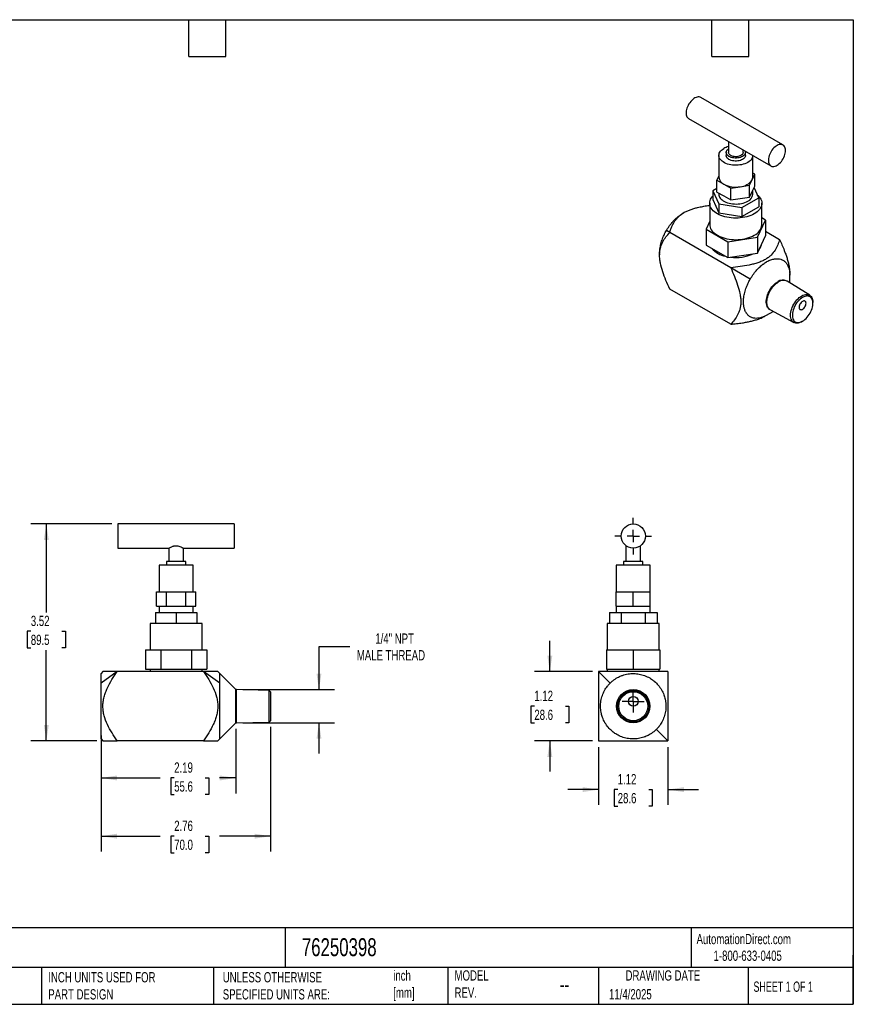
# Model space of a CAD drawing. Header units: inches. Extents: x 0.5 to 21.5, y 0.5 to 16.5.
# Tile 2 of 2: x 7.9 to 21.5, y 0.5 to 16.5. Entities that reach past the tile are written whole.
import ezdxf

# ---------------------------------------------------------------- set-up
doc = ezdxf.new("R2010")
doc.units = ezdxf.units.IN
doc.header["$LTSCALE"] = 2
doc.header["$MEASUREMENT"] = 0
doc.linetypes.add('SLD-Center', pattern=[0.75, 0.6, -0.05, 0.05, -0.05])
doc.linetypes.add('SLD-Solid', pattern=[0])
doc.layers.add('CENTER', color=40, linetype='SLD-Center')
doc.layers.add('DIMENSIONS', color=140, linetype='SLD-Solid', lineweight=25)
doc.layers.add('TEXT', color=140, linetype='SLD-Solid', lineweight=25)
doc.styles.add('SLDTEXTSTYLE0', font='TXT', dxfattribs={"width": 0.7})
doc.styles.add('SLDTEXTSTYLE1', font='TXT', dxfattribs={"width": 0.65})
doc.dimstyles.new('SLDDIMSTYLE0', dxfattribs={"dimtxt": 0.169922, "dimasz": 0.26, "dimexe": 0, "dimexo": 0.0625, "dimgap": 0.04248, "dimtad": 0, "dimtih": 1, "dimtoh": 1, "dimrnd": 1e-09, "dimzin": 12, "dimdsep": 46, "dimtxsty": 'SLDTEXTSTYLE0', "dimsah": 1, "dimcen": 0.09, "dimadec": 0, "dimazin": 3, "dimtfac": 1, "dimtofl": 0, "dimtmove": 0, "dimatfit": 3, "dimfxl": 0, "dimfrac": 2, "dimtolj": 1, "dimtzin": 12, "dimarcsym": 0})
doc.dimstyles.new('SLDDIMSTYLE1', dxfattribs={"dimtxt": 0.169922, "dimasz": 0.26, "dimexe": 0, "dimexo": 0.0625, "dimgap": 0.04248, "dimtad": 0, "dimtih": 1, "dimtoh": 1, "dimrnd": 1e-09, "dimzin": 12, "dimdsep": 46, "dimtxsty": 'SLDTEXTSTYLE0', "dimsah": 1, "dimcen": 0.09, "dimadec": 0, "dimazin": 3, "dimtfac": 1, "dimtmove": 0, "dimatfit": 0, "dimfxl": 0, "dimfrac": 2, "dimtolj": 1, "dimtzin": 12, "dimarcsym": 0})

# ---------------------------------------------------------------- blocks, each defined once
blk = doc.blocks.new('_D')
at = {"layer": 'DIMENSIONS'}
for p, q in [((9.447, 8.306), (8.132, 8.306)), ((8.382, 8.306), (8.382, 6.869)), ((8.13, 6.561), (8.072, 6.561)), ((8.072, 6.561), (8.072, 6.291)), ((8.634, 6.561), (8.692, 6.561)), ((8.692, 6.561), (8.692, 6.291)), ((8.072, 6.291), (8.13, 6.291)), ((8.382, 4.781), (8.382, 6.253)), ((8.692, 6.291), (8.634, 6.291)), ((9.202, 4.781), (8.132, 4.781))]:
    blk.add_line(p, q, dxfattribs=at)
for points in [[(8.382, 8.306), (8.342, 8.046), (8.422, 8.046)], [(8.382, 4.781), (8.422, 5.041), (8.342, 5.041)]]:
    blk.add_solid(points, dxfattribs=at)
at = {"layer": 'DIMENSIONS', "char_height": 0.1667, "attachment_point": 1, "style": 'SLDTEXTSTYLE0'}
for s, insert in [('3.52', (8.13, 6.814)), ('89.5', (8.13, 6.506))]:
    blk.add_mtext(s, dxfattribs=dict(at, insert=insert))
blk = doc.blocks.new('_D_1')
at = {"layer": 'DIMENSIONS'}
for p, q in [((13.314, 6.311), (12.814, 6.311)), ((12.814, 6.311), (12.814, 5.613)), ((11.576, 5.613), (13.064, 5.613)), ((11.576, 5.074), (13.064, 5.074)), ((12.814, 5.074), (12.814, 4.574))]:
    blk.add_line(p, q, dxfattribs=at)
for points in [[(12.814, 5.613), (12.854, 5.873), (12.774, 5.873)], [(12.814, 5.074), (12.774, 4.814), (12.854, 4.814)]]:
    blk.add_solid(points, dxfattribs=at)
at = {"layer": 'DIMENSIONS', "attachment_point": 1, "style": 'SLDTEXTSTYLE0'}
for s, insert, char_height in [('1/4" NPT', (13.73, 6.526), 0.1667), ('MALE THREAD', (13.429, 6.256), 0.16667)]:
    blk.add_mtext(s, dxfattribs=dict(at, insert=insert, char_height=char_height))
blk = doc.blocks.new('_D_2')
at = {"layer": 'DIMENSIONS'}
for p, q in [((12.027, 5.007), (12.027, 2.982)), ((9.271, 4.712), (9.271, 2.982)), ((9.271, 3.232), (10.231, 3.232)), ((10.461, 3.232), (10.404, 3.232)), ((10.404, 3.232), (10.404, 2.962)), ((10.966, 3.232), (11.023, 3.232)), ((11.023, 3.232), (11.023, 2.962)), ((12.027, 3.232), (11.196, 3.232)), ((10.404, 2.962), (10.461, 2.962)), ((11.023, 2.962), (10.966, 2.962))]:
    blk.add_line(p, q, dxfattribs=at)
for points in [[(9.271, 3.232), (9.531, 3.192), (9.531, 3.272)], [(12.027, 3.232), (11.767, 3.272), (11.767, 3.192)]]:
    blk.add_solid(points, dxfattribs=at)
at = {"layer": 'DIMENSIONS', "char_height": 0.1667, "attachment_point": 1, "style": 'SLDTEXTSTYLE0'}
for s, insert in [('2.76', (10.461, 3.484)), ('70.0', (10.461, 3.176))]:
    blk.add_mtext(s, dxfattribs=dict(at, insert=insert))
blk = doc.blocks.new('_D_3')
at = {"layer": 'DIMENSIONS'}
for p, q in [((11.462, 4.974), (11.462, 3.928)), ((9.271, 4.868), (9.271, 3.928)), ((9.271, 4.178), (10.231, 4.178)), ((10.461, 4.178), (10.404, 4.178)), ((10.404, 4.178), (10.404, 3.908)), ((10.966, 4.178), (11.023, 4.178)), ((11.023, 4.178), (11.023, 3.908)), ((11.462, 4.178), (11.196, 4.178)), ((10.404, 3.908), (10.461, 3.908)), ((11.023, 3.908), (10.966, 3.908))]:
    blk.add_line(p, q, dxfattribs=at)
for points in [[(9.271, 4.178), (9.531, 4.138), (9.531, 4.218)], [(11.462, 4.178), (11.202, 4.218), (11.202, 4.138)]]:
    blk.add_solid(points, dxfattribs=at)
at = {"layer": 'DIMENSIONS', "char_height": 0.1667, "attachment_point": 1, "style": 'SLDTEXTSTYLE0'}
for s, insert in [('2.19', (10.461, 4.431)), ('55.6', (10.461, 4.123))]:
    blk.add_mtext(s, dxfattribs=dict(at, insert=insert))
blk = doc.blocks.new('_D_6')
at = {"layer": 'DIMENSIONS'}
for p, q in [((17.36, 4.681), (17.36, 3.739)), ((18.485, 4.681), (18.485, 3.739)), ((17.36, 3.989), (16.86, 3.989)), ((17.67, 3.989), (17.613, 3.989)), ((17.613, 3.989), (17.613, 3.719)), ((18.175, 3.989), (18.232, 3.989)), ((18.232, 3.989), (18.232, 3.719)), ((18.485, 3.989), (18.985, 3.989)), ((17.613, 3.719), (17.67, 3.719)), ((18.232, 3.719), (18.175, 3.719))]:
    blk.add_line(p, q, dxfattribs=at)
for points in [[(17.36, 3.989), (17.1, 4.029), (17.1, 3.949)], [(18.485, 3.989), (18.745, 3.949), (18.745, 4.029)]]:
    blk.add_solid(points, dxfattribs=at)
at = {"layer": 'DIMENSIONS', "char_height": 0.1667, "attachment_point": 1, "style": 'SLDTEXTSTYLE0'}
for s, insert in [('1.12', (17.67, 4.242)), ('28.6', (17.67, 3.934))]:
    blk.add_mtext(s, dxfattribs=dict(at, insert=insert))
blk = doc.blocks.new('_D_7')
at = {"layer": 'DIMENSIONS'}
for p, q in [((16.567, 5.906), (16.567, 6.406)), ((17.26, 5.906), (16.317, 5.906)), ((16.315, 5.344), (16.258, 5.344)), ((16.258, 5.344), (16.258, 5.074)), ((16.82, 5.344), (16.877, 5.344)), ((16.877, 5.344), (16.877, 5.074)), ((16.258, 5.074), (16.315, 5.074)), ((16.877, 5.074), (16.82, 5.074)), ((17.26, 4.781), (16.317, 4.781)), ((16.567, 4.781), (16.567, 4.281))]:
    blk.add_line(p, q, dxfattribs=at)
for points in [[(16.567, 5.906), (16.607, 6.166), (16.527, 6.166)], [(16.567, 4.781), (16.527, 4.521), (16.607, 4.521)]]:
    blk.add_solid(points, dxfattribs=at)
at = {"layer": 'DIMENSIONS', "char_height": 0.1667, "attachment_point": 1, "style": 'SLDTEXTSTYLE0'}
for s, insert in [('1.12', (16.315, 5.596)), ('28.6', (16.315, 5.288))]:
    blk.add_mtext(s, dxfattribs=dict(at, insert=insert))
blk = doc.blocks.new('SW_CENTERMARKSYMBOL_3')
at = {"layer": 'CENTER', "color": 0}
for p, q in [((0, 0.2), (0, 0.297)), ((-0.2, 0), (-0.297, 0)), ((0, 0), (-0.1, 0)), ((0, 0), (0, 0.1)), ((0, 0), (0, -0.1)), ((0, 0), (0.1, 0)), ((0.2, 0), (0.297, 0)), ((0, -0.2), (0, -0.297))]:
    blk.add_line(p, q, dxfattribs=at)
blk = doc.blocks.new('SW_CENTERMARKSYMBOL_4')
at = {"layer": 'CENTER', "color": 0}
for p, q in [((0, 0.1), (0, 0.179)), ((-0.1, 0), (-0.179, 0)), ((0, 0), (-0.1, 0)), ((0, 0), (0, 0.1)), ((0, 0), (0, -0.1)), ((0, 0), (0.1, 0)), ((0.1, 0), (0.179, 0)), ((0, -0.1), (0, -0.179))]:
    blk.add_line(p, q, dxfattribs=at)

msp = doc.modelspace()

# ---------------------------------------------------------------- linework, layer by layer
for p, q in [((20.356, 14.464), (19.02, 15.235)), ((18.823, 14.894), (20.159, 14.123)), ((19.472, 14.52), (19.472, 14.342)), ((19.314, 14.294), (19.314, 13.94)), ((19.432, 14.342), (19.432, 14.294)), ((19.708, 14.342), (19.708, 14.384)), ((19.747, 14.294), (19.747, 14.342)), ((19.865, 13.94), (19.865, 14.293)), ((19.314, 13.961), (19.282, 13.893)), ((19.856, 13.899), (19.897, 13.988)), ((19.897, 13.988), (19.865, 14.006)), ((19.897, 13.795), (19.897, 13.988)), ((19.282, 13.7), (19.282, 13.893)), ((19.282, 13.893), (19.395, 13.828)), ((19.395, 13.828), (19.507, 13.763)), ((19.507, 13.763), (19.661, 13.786)), ((19.507, 13.57), (19.507, 13.763)), ((19.661, 13.786), (19.815, 13.81)), ((19.815, 13.81), (19.856, 13.899)), ((19.815, 13.617), (19.815, 13.81)), ((19.856, 13.706), (19.897, 13.795)), ((19.963, 13.606), (19.886, 13.771)), ((19.282, 13.759), (19.216, 13.721)), ((19.216, 13.721), (19.316, 13.506)), ((19.216, 13.721), (19.216, 13.576)), ((19.282, 13.7), (19.395, 13.635)), ((19.314, 13.681), (19.314, 13.663)), ((19.395, 13.635), (19.507, 13.57)), ((19.661, 13.594), (19.815, 13.617)), ((19.69, 13.448), (19.963, 13.606)), ((19.815, 13.617), (19.856, 13.706)), ((19.865, 13.663), (19.865, 13.726)), ((19.963, 13.606), (19.963, 13.461)), ((19.166, 13.519), (19.166, 13.17)), ((19.216, 13.576), (19.316, 13.361)), ((19.316, 13.506), (19.69, 13.448)), ((19.316, 13.506), (19.316, 13.361)), ((19.507, 13.57), (19.661, 13.594)), ((19.69, 13.303), (19.963, 13.461)), ((19.69, 13.448), (19.69, 13.303)), ((20.013, 13.17), (20.013, 13.519)), ((18.749, 13.366), (18.727, 13.353)), ((19.316, 13.361), (19.69, 13.303)), ((19.166, 13.224), (19.107, 13.095)), ((19.943, 12.965), (20.073, 13.244)), ((20.073, 13.244), (20.013, 13.279)), ((20.073, 13.244), (20.073, 12.987)), ((18.516, 13.041), (18.461, 13.073)), ((19.507, 12.469), (18.516, 13.041)), ((19.107, 13.095), (19.46, 12.891)), ((19.107, 13.095), (19.107, 12.838)), ((19.46, 12.891), (19.943, 12.965)), ((19.943, 12.708), (20.073, 12.987)), ((19.943, 12.965), (19.943, 12.708)), ((20.073, 13.061), (20.302, 12.928)), ((19.107, 12.838), (19.46, 12.634)), ((19.46, 12.891), (19.46, 12.634)), ((18.351, 12.702), (18.351, 12.677)), ((19.46, 12.634), (19.943, 12.708)), ((19.825, 12.285), (19.507, 12.469)), ((20.467, 12.349), (20.467, 12.374)), ((20.467, 12.224), (20.467, 12.349)), ((20.421, 12.253), (20.411, 12.258)), ((20.792, 12.023), (20.423, 12.251)), ((19.507, 11.551), (18.516, 12.123)), ((20.842, 11.891), (20.842, 11.907)), ((20.069, 11.685), (20.091, 11.698)), ((20.091, 11.698), (20.199, 11.76)), ((20.141, 11.791), (20.151, 11.786)), ((20.153, 11.784), (20.535, 11.579)), ((20.661, 11.593), (20.675, 11.601)), ((11.437, 8.306), (9.547, 8.306)), ((9.547, 8.306), (9.547, 7.912)), ((11.437, 8.306), (11.437, 7.912)), ((9.547, 7.912), (10.374, 7.912)), ((10.374, 7.912), (10.374, 7.696)), ((10.61, 7.912), (11.437, 7.912)), ((10.61, 7.696), (10.61, 7.912)), ((17.804, 7.951), (17.804, 7.696)), ((18.041, 7.696), (18.041, 7.951)), ((10.334, 7.696), (10.334, 7.637)), ((10.649, 7.696), (10.334, 7.696)), ((10.649, 7.637), (10.649, 7.696)), ((17.765, 7.696), (17.765, 7.637)), ((18.08, 7.696), (17.765, 7.696)), ((18.08, 7.637), (18.08, 7.696)), ((10.216, 7.637), (10.216, 7.204)), ((10.767, 7.637), (10.216, 7.637)), ((10.767, 7.204), (10.767, 7.637)), ((17.647, 7.637), (17.647, 7.204)), ((18.198, 7.637), (17.647, 7.637)), ((18.198, 7.204), (18.198, 7.637)), ((10.173, 6.968), (10.173, 7.204)), ((10.173, 7.204), (10.253, 7.204)), ((10.253, 7.204), (10.333, 7.204)), ((10.333, 6.968), (10.333, 7.204)), ((10.333, 7.204), (10.492, 7.204)), ((10.492, 7.204), (10.651, 7.204)), ((10.651, 6.968), (10.651, 7.204)), ((10.651, 7.204), (10.73, 7.204)), ((10.73, 7.204), (10.81, 7.204)), ((10.81, 6.968), (10.81, 7.204)), ((17.647, 6.968), (17.647, 7.204)), ((17.647, 7.204), (17.785, 7.204)), ((17.785, 7.204), (17.923, 7.204)), ((17.923, 6.968), (17.923, 7.204)), ((17.923, 7.204), (18.06, 7.204)), ((18.06, 7.204), (18.198, 7.204)), ((18.198, 6.968), (18.198, 7.204)), ((10.173, 6.968), (10.253, 6.968)), ((10.216, 6.968), (10.216, 6.865)), ((10.253, 6.968), (10.333, 6.968)), ((10.333, 6.968), (10.492, 6.968)), ((10.492, 6.968), (10.651, 6.968)), ((10.651, 6.968), (10.73, 6.968)), ((10.73, 6.968), (10.81, 6.968)), ((10.767, 6.865), (10.767, 6.968)), ((17.647, 6.968), (17.647, 6.865)), ((17.647, 6.968), (17.785, 6.968)), ((17.785, 6.968), (17.923, 6.968)), ((17.923, 6.968), (18.06, 6.968)), ((18.06, 6.968), (18.198, 6.968)), ((18.198, 6.865), (18.198, 6.968)), ((10.157, 6.865), (10.157, 6.688)), ((10.157, 6.865), (10.492, 6.865)), ((10.492, 6.865), (10.492, 6.688)), ((10.492, 6.865), (10.826, 6.865)), ((10.826, 6.865), (10.826, 6.688)), ((17.536, 6.865), (17.536, 6.688)), ((17.536, 6.865), (17.729, 6.865)), ((17.729, 6.865), (17.729, 6.688)), ((17.729, 6.865), (18.116, 6.865)), ((18.116, 6.865), (18.116, 6.688)), ((18.116, 6.865), (18.309, 6.865)), ((18.309, 6.865), (18.309, 6.688)), ((10.068, 6.688), (10.068, 6.26)), ((10.915, 6.688), (10.068, 6.688)), ((10.915, 6.26), (10.915, 6.688)), ((17.499, 6.688), (17.499, 6.26)), ((18.346, 6.688), (17.499, 6.688)), ((18.346, 6.26), (18.346, 6.688)), ((9.992, 6.26), (9.992, 5.945)), ((9.992, 6.26), (10.242, 6.26)), ((10.242, 6.26), (10.242, 5.945)), ((10.242, 6.26), (10.742, 6.26)), ((10.742, 6.26), (10.742, 5.945)), ((10.742, 6.26), (10.992, 6.26)), ((10.992, 6.26), (10.992, 5.945)), ((17.489, 6.26), (17.489, 5.945)), ((17.489, 6.26), (17.923, 6.26)), ((17.923, 6.26), (17.923, 5.945)), ((17.923, 6.26), (18.356, 6.26)), ((18.356, 6.26), (18.356, 5.945)), ((9.992, 5.945), (10.242, 5.945)), ((10.068, 5.945), (10.068, 5.906)), ((10.242, 5.945), (10.742, 5.945)), ((10.742, 5.945), (10.992, 5.945)), ((10.915, 5.906), (10.915, 5.945)), ((17.489, 5.945), (17.923, 5.945)), ((17.499, 5.945), (17.499, 5.906)), ((17.923, 5.945), (18.356, 5.945)), ((18.346, 5.906), (18.346, 5.945)), ((9.302, 5.906), (9.271, 5.875)), ((9.535, 5.906), (9.271, 5.719)), ((10.936, 5.906), (9.535, 5.906)), ((11.2, 5.719), (10.936, 5.906)), ((11.2, 5.875), (11.169, 5.906)), ((11.462, 5.613), (11.2, 5.875)), ((17.547, 5.719), (17.36, 5.906)), ((11.476, 5.613), (11.462, 5.613)), ((11.462, 5.074), (11.462, 5.613)), ((12.007, 5.6), (11.476, 5.613)), ((11.476, 5.074), (11.476, 5.613)), ((12.027, 5.58), (12.007, 5.6)), ((12.007, 5.087), (12.007, 5.6)), ((12.027, 5.58), (12.027, 5.107)), ((11.2, 4.812), (11.462, 5.074)), ((11.462, 5.074), (11.476, 5.074)), ((11.476, 5.074), (12.007, 5.087)), ((12.007, 5.087), (12.027, 5.107)), ((18.485, 4.781), (18.298, 4.968)), ((9.271, 4.812), (9.302, 4.781)), ((11.169, 4.781), (11.2, 4.812)), ((10.936, 4.781), (9.535, 4.781))]:
    msp.add_line(p, q)
at = {"flags": 128}
for points in [[(19.02, 15.235), (19.008, 15.241), (18.994, 15.244), (18.978, 15.244), (18.961, 15.242), (18.944, 15.236), (18.926, 15.228), (18.908, 15.217), (18.891, 15.204), (18.874, 15.188), (18.857, 15.17), (18.842, 15.151), (18.828, 15.13), (18.816, 15.108), (18.805, 15.085), (18.796, 15.062), (18.789, 15.039), (18.785, 15.017), (18.783, 14.995), (18.783, 14.974), (18.785, 14.955), (18.789, 14.938), (18.796, 14.923), (18.805, 14.91), (18.816, 14.9), (18.823, 14.894)], [(19.865, 14.293), (19.865, 14.289), (19.863, 14.272), (19.857, 14.255), (19.848, 14.239), (19.837, 14.223), (19.822, 14.208), (19.805, 14.194), (19.785, 14.181), (19.762, 14.17), (19.738, 14.16), (19.712, 14.151), (19.685, 14.144), (19.656, 14.139), (19.627, 14.136), (19.597, 14.135), (19.567, 14.135), (19.538, 14.138), (19.509, 14.142), (19.481, 14.148), (19.454, 14.155), (19.429, 14.165), (19.406, 14.175), (19.385, 14.188), (19.366, 14.201), (19.35, 14.215), (19.337, 14.231), (19.326, 14.247), (19.319, 14.264), (19.315, 14.281), (19.314, 14.298), (19.317, 14.315), (19.322, 14.332), (19.331, 14.349), (19.343, 14.364), (19.358, 14.379), (19.375, 14.393), (19.395, 14.406), (19.395, 14.406)], [(19.743, 14.364), (19.744, 14.361), (19.747, 14.348), (19.747, 14.335), (19.744, 14.323), (19.737, 14.31), (19.728, 14.298), (19.716, 14.287), (19.701, 14.278), (19.684, 14.269), (19.665, 14.262), (19.645, 14.257), (19.623, 14.253), (19.601, 14.251), (19.578, 14.251), (19.556, 14.253), (19.535, 14.257), (19.514, 14.262), (19.495, 14.269), (19.478, 14.278), (19.464, 14.287), (19.452, 14.298), (19.442, 14.31), (19.436, 14.323), (19.433, 14.335), (19.433, 14.348), (19.436, 14.361), (19.442, 14.374), (19.452, 14.386), (19.464, 14.396), (19.472, 14.402)], [(20.397, 14.374), (20.396, 14.394), (20.392, 14.412), (20.387, 14.428), (20.379, 14.442), (20.369, 14.454), (20.358, 14.463), (20.345, 14.469), (20.33, 14.473), (20.314, 14.473), (20.297, 14.47), (20.28, 14.465), (20.262, 14.457), (20.244, 14.446), (20.227, 14.432), (20.21, 14.417), (20.193, 14.399), (20.178, 14.379), (20.164, 14.358), (20.152, 14.337), (20.141, 14.314), (20.132, 14.291), (20.126, 14.268), (20.121, 14.245), (20.119, 14.224), (20.119, 14.203), (20.121, 14.184), (20.126, 14.167), (20.132, 14.151), (20.141, 14.138), (20.152, 14.128), (20.164, 14.121), (20.178, 14.116), (20.193, 14.114), (20.21, 14.115), (20.227, 14.119), (20.244, 14.126), (20.262, 14.135), (20.28, 14.148), (20.297, 14.162), (20.314, 14.179), (20.33, 14.198), (20.345, 14.218), (20.358, 14.239), (20.369, 14.262), (20.379, 14.285), (20.387, 14.308), (20.392, 14.33), (20.396, 14.353), (20.397, 14.374)], [(19.747, 14.294), (19.747, 14.287), (19.744, 14.274), (19.737, 14.262), (19.728, 14.25), (19.716, 14.239), (19.701, 14.229), (19.684, 14.221), (19.665, 14.214), (19.645, 14.209), (19.623, 14.205), (19.601, 14.203), (19.578, 14.203), (19.556, 14.205), (19.535, 14.209), (19.514, 14.214), (19.495, 14.221), (19.478, 14.229), (19.464, 14.239), (19.452, 14.25), (19.442, 14.262), (19.436, 14.274), (19.433, 14.287), (19.432, 14.294)], [(19.708, 14.342), (19.707, 14.334), (19.703, 14.323), (19.696, 14.312), (19.686, 14.302), (19.673, 14.294), (19.658, 14.286), (19.642, 14.281), (19.623, 14.277), (19.604, 14.274), (19.585, 14.274), (19.565, 14.275), (19.547, 14.278), (19.529, 14.283), (19.513, 14.29), (19.5, 14.298), (19.488, 14.307), (19.48, 14.317), (19.474, 14.328), (19.472, 14.339), (19.472, 14.342)], [(19.939, 13.656), (19.956, 13.641), (19.973, 13.622), (19.987, 13.602), (19.999, 13.582), (20.007, 13.561), (20.011, 13.54), (20.013, 13.519), (20.011, 13.497), (20.007, 13.476), (19.999, 13.455), (19.987, 13.435), (19.973, 13.415), (19.956, 13.396), (19.936, 13.378), (19.914, 13.362), (19.889, 13.346), (19.862, 13.331), (19.832, 13.318), (19.801, 13.307), (19.769, 13.297), (19.734, 13.289), (19.699, 13.283), (19.663, 13.278), (19.627, 13.275), (19.59, 13.274), (19.553, 13.275), (19.516, 13.278), (19.48, 13.283), (19.445, 13.289), (19.411, 13.297), (19.378, 13.307), (19.347, 13.318), (19.318, 13.331), (19.29, 13.346), (19.266, 13.362), (19.243, 13.378), (19.223, 13.396), (19.206, 13.415), (19.192, 13.435), (19.181, 13.455), (19.173, 13.476), (19.168, 13.497), (19.166, 13.519), (19.168, 13.54), (19.173, 13.561), (19.181, 13.582), (19.192, 13.602), (19.206, 13.622), (19.216, 13.634)], [(19.314, 13.663), (19.315, 13.65), (19.319, 13.633), (19.326, 13.617), (19.337, 13.6), (19.35, 13.585), (19.366, 13.57), (19.385, 13.557), (19.406, 13.545), (19.429, 13.534), (19.454, 13.525), (19.481, 13.517), (19.509, 13.511), (19.538, 13.507), (19.567, 13.505), (19.597, 13.504), (19.627, 13.506), (19.656, 13.509), (19.685, 13.514), (19.712, 13.521), (19.738, 13.529), (19.762, 13.539), (19.785, 13.551)], [(19.166, 13.17), (19.168, 13.148), (19.173, 13.127), (19.181, 13.106), (19.192, 13.086), (19.206, 13.066), (19.223, 13.047), (19.243, 13.029), (19.266, 13.013), (19.29, 12.997), (19.318, 12.982), (19.347, 12.969), (19.378, 12.958), (19.411, 12.948), (19.445, 12.94), (19.48, 12.934), (19.516, 12.929), (19.553, 12.926), (19.59, 12.925), (19.627, 12.926), (19.663, 12.929), (19.699, 12.934), (19.734, 12.94), (19.769, 12.948), (19.801, 12.958), (19.832, 12.969), (19.862, 12.982), (19.889, 12.997)], [(20.141, 11.791), (20.131, 11.798), (20.118, 11.81), (20.107, 11.824), (20.099, 11.841), (20.092, 11.86), (20.088, 11.881), (20.086, 11.903), (20.086, 11.927), (20.088, 11.952), (20.092, 11.978), (20.099, 12.004), (20.107, 12.031), (20.118, 12.057), (20.131, 12.084), (20.145, 12.109), (20.161, 12.134), (20.178, 12.157), (20.196, 12.178), (20.215, 12.198), (20.235, 12.216), (20.255, 12.232), (20.276, 12.245)], [(20.153, 11.784), (20.14, 11.793), (20.128, 11.805), (20.117, 11.819), (20.109, 11.835), (20.102, 11.854), (20.098, 11.875), (20.095, 11.897), (20.095, 11.921), (20.098, 11.946), (20.102, 11.972), (20.109, 11.998), (20.117, 12.025), (20.128, 12.052), (20.14, 12.078), (20.155, 12.103), (20.17, 12.128), (20.187, 12.151), (20.206, 12.173), (20.225, 12.193), (20.245, 12.211), (20.265, 12.226), (20.286, 12.239)], [(20.661, 11.593), (20.641, 11.583), (20.621, 11.575), (20.601, 11.57), (20.582, 11.568), (20.565, 11.57), (20.548, 11.574), (20.533, 11.58), (20.519, 11.59), (20.508, 11.602), (20.498, 11.617), (20.49, 11.635), (20.484, 11.654), (20.481, 11.675), (20.48, 11.698), (20.481, 11.722), (20.484, 11.747), (20.49, 11.773), (20.498, 11.799), (20.508, 11.825), (20.519, 11.851), (20.533, 11.877), (20.548, 11.901), (20.565, 11.924), (20.582, 11.946), (20.601, 11.966), (20.621, 11.983), (20.641, 11.999), (20.661, 12.012), (20.681, 12.022), (20.702, 12.03), (20.721, 12.035), (20.74, 12.037), (20.758, 12.035), (20.774, 12.031), (20.789, 12.025), (20.803, 12.015), (20.815, 12.002), (20.825, 11.988), (20.832, 11.97), (20.838, 11.951), (20.841, 11.93), (20.842, 11.907), (20.842, 11.907)], [(20.675, 11.601), (20.695, 11.614), (20.714, 11.629), (20.733, 11.646), (20.75, 11.665), (20.767, 11.686), (20.783, 11.708), (20.797, 11.732), (20.809, 11.756), (20.82, 11.781), (20.829, 11.806), (20.835, 11.831), (20.84, 11.856), (20.842, 11.879), (20.842, 11.902), (20.84, 11.923), (20.835, 11.942), (20.829, 11.959), (20.82, 11.974), (20.809, 11.987), (20.797, 11.997), (20.783, 12.004), (20.767, 12.008), (20.75, 12.01), (20.733, 12.008), (20.714, 12.004), (20.695, 11.997), (20.675, 11.987), (20.656, 11.975), (20.637, 11.96), (20.618, 11.943), (20.6, 11.923), (20.584, 11.902), (20.568, 11.88), (20.554, 11.856), (20.541, 11.832), (20.531, 11.807), (20.522, 11.782), (20.515, 11.757), (20.511, 11.733), (20.509, 11.709), (20.509, 11.687), (20.511, 11.666), (20.515, 11.647), (20.522, 11.629), (20.531, 11.614), (20.541, 11.602), (20.554, 11.592), (20.568, 11.585), (20.584, 11.58), (20.6, 11.579), (20.618, 11.58), (20.637, 11.584), (20.656, 11.591), (20.675, 11.601)], [(20.731, 11.891), (20.73, 11.903), (20.727, 11.913), (20.721, 11.922), (20.714, 11.927), (20.705, 11.93), (20.695, 11.93), (20.684, 11.927), (20.673, 11.921), (20.661, 11.913), (20.651, 11.902), (20.641, 11.89), (20.633, 11.876), (20.627, 11.862), (20.622, 11.847), (20.62, 11.833), (20.62, 11.82), (20.622, 11.809), (20.627, 11.799), (20.633, 11.792), (20.641, 11.788), (20.651, 11.787), (20.661, 11.788), (20.673, 11.793), (20.684, 11.8), (20.695, 11.809), (20.705, 11.821), (20.714, 11.834), (20.721, 11.848), (20.727, 11.863), (20.73, 11.877), (20.731, 11.891)]]:
    msp.add_lwpolyline(points, dxfattribs=at)
for centre, radius in [((17.923, 8.109), 0.197), ((17.923, 5.344), 0.27), ((17.923, 5.344), 0.256), ((17.923, 5.344), 0.236), ((17.923, 5.422), 0.0787)]:
    msp.add_circle(centre, radius)
for centre, radius, start, end in [((19.557, 14.117), 0.332, 104.9835, 119.3148), ((19.455, 13.956), 0.142, 186.4246, 244.8956), ((19.769, 13.94), 0.0965, 334.5136, 359.7928), ((19.589, 14.204), 0.424, 242.6738, 279.7402), ((19.647, 14.035), 0.249, 273.1747, 326.8199), ((19.73, 13.675), 0.136, 293.8101, 354.8697), ((19.802, 13.19), 0.212, 294.2025, 354.4774), ((19.842, 12.888), 0.172, 322.2699, 347.9332), ((19.497, 13.041), 0.392, 221.1392, 258.8661), ((19.592, 13.292), 0.656, 262.5557, 295.0304), ((20.355, 12.137), 0.133, 65.1287, 126.1818), ((20.364, 12.133), 0.132, 63.6271, 126.3197)]:
    msp.add_arc(centre, radius, start, end)
for points, knots in [([(18.516, 13.041), (18.521, 13.06), (18.533, 13.097), (18.553, 13.146), (18.576, 13.191), (18.599, 13.229), (18.628, 13.267), (18.661, 13.302), (18.7, 13.335), (18.744, 13.364), (18.794, 13.39), (18.849, 13.413), (18.907, 13.432), (18.975, 13.45), (19.051, 13.466), (19.117, 13.477), (19.156, 13.482), (19.166, 13.483)], [0, 0, 0, 0, 0.089469, 0.17892, 0.244054, 0.309344, 0.3745, 0.439448, 0.501175, 0.563085, 0.624769, 0.686211, 0.747844, 0.809389, 0.890316, 0.971283, 1, 1, 1, 1]), ([(18.461, 13.073), (18.469, 13.087), (18.486, 13.115), (18.514, 13.155), (18.544, 13.194), (18.575, 13.229), (18.606, 13.261), (18.636, 13.289), (18.667, 13.314), (18.698, 13.336), (18.718, 13.348), (18.727, 13.353)], [0, 0, 0, 0, 0.11725, 0.234499, 0.355976, 0.477452, 0.583325, 0.689197, 0.798144, 0.907091, 1, 1, 1, 1]), ([(18.351, 12.702), (18.351, 12.709), (18.351, 12.727), (18.354, 12.758), (18.359, 12.797), (18.367, 12.838), (18.377, 12.878), (18.39, 12.919), (18.405, 12.96), (18.423, 13.001), (18.442, 13.039), (18.455, 13.062), (18.461, 13.073)], [0, 0, 0, 0, 0.054687, 0.160566, 0.266445, 0.375403, 0.484361, 0.590201, 0.696041, 0.804956, 0.91387, 1, 1, 1, 1]), ([(18.516, 12.123), (18.495, 12.169), (18.474, 12.216), (18.436, 12.31), (18.419, 12.357), (18.388, 12.45), (18.375, 12.497), (18.363, 12.555), (18.361, 12.566), (18.357, 12.589), (18.356, 12.6), (18.352, 12.633), (18.351, 12.655), (18.351, 12.686), (18.351, 12.697), (18.352, 12.717), (18.353, 12.727), (18.357, 12.756), (18.361, 12.775), (18.37, 12.81), (18.375, 12.827), (18.388, 12.859), (18.395, 12.875), (18.418, 12.919), (18.436, 12.945), (18.474, 12.995), (18.494, 13.019), (18.516, 13.041)], [0, 0, 0, 0, 0.125, 0.125, 0.25, 0.25, 0.375, 0.375, 0.40625, 0.40625, 0.4375, 0.4375, 0.5, 0.5, 0.53125, 0.53125, 0.5625, 0.5625, 0.625, 0.625, 0.6875, 0.6875, 0.75, 0.75, 0.875, 0.875, 1, 1, 1, 1]), ([(20.302, 12.928), (20.293, 12.899), (20.283, 12.87), (20.259, 12.812), (20.245, 12.783), (20.21, 12.728), (20.189, 12.701), (20.157, 12.668), (20.15, 12.662), (20.135, 12.65), (20.128, 12.643), (20.105, 12.626), (20.088, 12.615), (20.061, 12.599), (20.051, 12.594), (20.032, 12.584), (20.022, 12.579), (19.991, 12.566), (19.97, 12.557), (19.925, 12.542), (19.902, 12.536), (19.856, 12.523), (19.831, 12.518), (19.759, 12.502), (19.709, 12.494), (19.608, 12.48), (19.558, 12.474), (19.507, 12.469)], [0, 0, 0, 0, 0.125, 0.125, 0.25, 0.25, 0.375, 0.375, 0.40625, 0.40625, 0.4375, 0.4375, 0.5, 0.5, 0.53125, 0.53125, 0.5625, 0.5625, 0.625, 0.625, 0.6875, 0.6875, 0.75, 0.75, 0.875, 0.875, 1, 1, 1, 1]), ([(20.302, 12.928), (20.315, 12.899), (20.341, 12.84), (20.374, 12.76), (20.401, 12.688), (20.423, 12.623), (20.441, 12.558), (20.454, 12.5), (20.462, 12.45), (20.466, 12.41), (20.466, 12.385), (20.466, 12.374)], [0, 0, 0, 0, 0.157323, 0.314936, 0.428618, 0.542272, 0.658075, 0.773815, 0.85423, 0.934631, 1, 1, 1, 1]), ([(19.954, 12.457), (19.959, 12.462), (19.984, 12.487), (20.011, 12.51), (20.034, 12.528), (20.035, 12.529)], [-2.7283601, -2.7283601, -2.7283601, -2.7283601, -2.6885419, -2.5165811, -2.5050139, -2.5050139, -2.5050139, -2.5050139]), ([(20.091, 12.566), (20.092, 12.567), (20.115, 12.58), (20.16, 12.6), (20.222, 12.616), (20.276, 12.618), (20.308, 12.612), (20.321, 12.608)], [-2.356183, -2.356183, -2.356183, -2.356183, -2.3446202, -2.1726593, -2.0006985, -1.8287376, -1.695914, -1.695914, -1.695914, -1.695914]), ([(20.321, 12.608), (20.325, 12.606), (20.346, 12.599), (20.38, 12.579), (20.417, 12.54), (20.443, 12.492), (20.454, 12.455), (20.458, 12.439)], [-1.695914, -1.695914, -1.695914, -1.695914, -1.6567768, -1.4848159, -1.312855, -1.1408942, -1.0063692, -1.0063692, -1.0063692, -1.0063692]), ([(19.507, 12.469), (19.528, 12.423), (19.548, 12.376), (19.586, 12.282), (19.604, 12.235), (19.634, 12.142), (19.647, 12.095), (19.659, 12.037), (19.661, 12.026), (19.665, 12.003), (19.666, 11.992), (19.67, 11.958), (19.671, 11.937), (19.671, 11.905), (19.671, 11.895), (19.67, 11.875), (19.669, 11.865), (19.665, 11.835), (19.662, 11.817), (19.652, 11.781), (19.647, 11.765), (19.634, 11.733), (19.627, 11.717), (19.604, 11.673), (19.586, 11.646), (19.548, 11.596), (19.528, 11.573), (19.507, 11.551)], [0, 0, 0, 0, 0.125, 0.125, 0.25, 0.25, 0.375, 0.375, 0.40625, 0.40625, 0.4375, 0.4375, 0.5, 0.5, 0.53125, 0.53125, 0.5625, 0.5625, 0.625, 0.625, 0.6875, 0.6875, 0.75, 0.75, 0.875, 0.875, 1, 1, 1, 1]), ([(19.825, 12.285), (19.835, 12.302), (19.861, 12.344), (19.904, 12.403), (19.939, 12.441), (19.954, 12.457)], [-3.1415927, -3.1415927, -3.1415927, -3.1415927, -3.0324636, -2.8605028, -2.7283601, -2.7283601, -2.7283601, -2.7283601]), ([(20.458, 12.439), (20.46, 12.424), (20.465, 12.396), (20.466, 12.364), (20.467, 12.349)], [0, 0, 0, 0, 0.501075, 1, 1, 1, 1]), ([(19.724, 11.825), (19.723, 11.83), (19.718, 11.856), (19.713, 11.909), (19.718, 11.986), (19.734, 12.068), (19.76, 12.15), (19.783, 12.203), (19.795, 12.229)], [-4.1479618, -4.1479618, -4.1479618, -4.1479618, -4.110526, -3.9385651, -3.7666042, -3.5946434, -3.4226825, -3.2621765, -3.2621765, -3.2621765, -3.2621765]), ([(19.795, 12.229), (19.796, 12.231), (19.805, 12.25), (19.815, 12.268), (19.825, 12.285)], [-3.2621765, -3.2621765, -3.2621765, -3.2621765, -3.2507217, -3.1415926, -3.1415926, -3.1415926, -3.1415926]), ([(19.507, 11.551), (19.538, 11.554), (19.602, 11.561), (19.688, 11.572), (19.765, 11.585), (19.831, 11.599), (19.897, 11.615), (19.953, 11.633), (20.001, 11.651), (20.038, 11.668), (20.059, 11.68), (20.069, 11.685)], [0, 0, 0, 0, 0.157299, 0.314889, 0.428554, 0.542192, 0.657977, 0.7737, 0.854103, 0.934493, 1, 1, 1, 1]), ([(19.764, 11.729), (19.754, 11.743), (19.738, 11.773), (19.728, 11.808), (19.724, 11.825)], [-4.4428878, -4.4428878, -4.4428878, -4.4428878, -4.2824868, -4.1479618, -4.1479618, -4.1479618, -4.1479618]), ([(19.86, 11.656), (19.856, 11.657), (19.836, 11.664), (19.802, 11.684), (19.776, 11.711), (19.765, 11.728), (19.764, 11.729)], [-4.8375067, -4.8375067, -4.8375067, -4.8375067, -4.7983694, -4.6264085, -4.4544477, -4.4428878, -4.4428878, -4.4428878, -4.4428878]), ([(20.091, 11.698), (20.089, 11.697), (20.071, 11.685), (20.037, 11.67), (19.989, 11.654), (19.943, 11.646), (19.9, 11.646), (19.873, 11.653), (19.86, 11.656)], [0, 0, 0, 0, 0.02294, 0.218352, 0.413764, 0.609176, 0.804588, 1, 1, 1, 1]), ([(10.374, 7.912), (10.374, 7.912), (10.374, 7.913), (10.38, 7.916), (10.393, 7.924), (10.415, 7.934), (10.437, 7.943), (10.46, 7.949), (10.489, 7.953), (10.523, 7.95), (10.554, 7.941), (10.577, 7.93), (10.593, 7.922), (10.602, 7.917), (10.608, 7.914), (10.61, 7.912), (10.61, 7.912), (10.61, 7.912)], [0, 0, 0, 0, 0.046984, 0.095461, 0.19027, 0.292404, 0.34897, 0.407366, 0.494134, 0.581041, 0.666967, 0.767965, 0.824744, 0.883376, 0.936369, 0.991414, 1, 1, 1, 1]), ([(9.271, 5.719), (9.271, 5.734), (9.271, 5.765), (9.271, 5.802), (9.271, 5.831), (9.271, 5.853), (9.271, 5.867), (9.271, 5.874), (9.271, 5.874), (9.271, 5.874)], [0, 0, 0, 0, 0.1589063, 0.3184389, 0.4773436, 0.6203838, 0.7638794, 0.9069185, 1, 1, 1, 1]), ([(9.535, 5.906), (9.517, 5.906), (9.48, 5.906), (9.433, 5.906), (9.394, 5.906), (9.364, 5.906), (9.338, 5.906), (9.318, 5.906), (9.306, 5.906), (9.301, 5.906), (9.302, 5.906), (9.302, 5.906)], [0, 0, 0, 0, 0.157595, 0.315157, 0.429887, 0.544893, 0.65966, 0.774064, 0.882792, 0.991843, 1, 1, 1, 1]), ([(9.535, 4.781), (9.505, 4.823), (9.477, 4.866), (9.423, 4.954), (9.398, 4.999), (9.354, 5.092), (9.336, 5.14), (9.319, 5.202), (9.316, 5.215), (9.311, 5.24), (9.309, 5.253), (9.304, 5.291), (9.302, 5.317), (9.302, 5.355), (9.302, 5.368), (9.304, 5.394), (9.305, 5.407), (9.311, 5.445), (9.316, 5.47), (9.329, 5.52), (9.337, 5.545), (9.354, 5.593), (9.365, 5.617), (9.397, 5.687), (9.423, 5.732), (9.476, 5.821), (9.505, 5.864), (9.535, 5.906)], [0, 0, 0, 0, 0.125, 0.125, 0.25, 0.25, 0.375, 0.375, 0.40625, 0.40625, 0.4375, 0.4375, 0.5, 0.5, 0.53125, 0.53125, 0.5625, 0.5625, 0.625, 0.625, 0.6875, 0.6875, 0.75, 0.75, 0.875, 0.875, 1, 1, 1, 1]), ([(10.936, 5.906), (10.966, 5.864), (10.995, 5.821), (11.049, 5.733), (11.074, 5.688), (11.117, 5.595), (11.136, 5.547), (11.152, 5.485), (11.155, 5.472), (11.16, 5.447), (11.162, 5.434), (11.168, 5.396), (11.169, 5.371), (11.169, 5.332), (11.169, 5.319), (11.167, 5.293), (11.166, 5.28), (11.161, 5.242), (11.156, 5.217), (11.143, 5.167), (11.135, 5.143), (11.117, 5.094), (11.107, 5.07), (11.074, 5), (11.049, 4.955), (10.995, 4.866), (10.966, 4.823), (10.936, 4.781)], [0, 0, 0, 0, 0.125, 0.125, 0.25, 0.25, 0.375, 0.375, 0.40625, 0.40625, 0.4375, 0.4375, 0.5, 0.5, 0.53125, 0.53125, 0.5625, 0.5625, 0.625, 0.625, 0.6875, 0.6875, 0.75, 0.75, 0.875, 0.875, 1, 1, 1, 1]), ([(11.169, 5.906), (11.168, 5.906), (11.167, 5.906), (11.156, 5.906), (11.138, 5.906), (11.112, 5.906), (11.078, 5.906), (11.035, 5.906), (10.987, 5.906), (10.953, 5.906), (10.936, 5.906)], [0, 0, 0, 0, 0.100245, 0.208442, 0.316978, 0.425356, 0.567975, 0.710664, 0.855321, 1, 1, 1, 1]), ([(11.2, 5.839), (11.2, 5.841), (11.2, 5.854), (11.2, 5.864), (11.2, 5.869), (11.2, 5.869)], [-2.7283601, -2.7283601, -2.7283601, -2.7283601, -2.6885419, -2.5165811, -2.5050139, -2.5050139, -2.5050139, -2.5050139]), ([(11.2, 5.719), (11.2, 5.733), (11.2, 5.766), (11.2, 5.807), (11.2, 5.83), (11.2, 5.839)], [-3.1415927, -3.1415927, -3.1415927, -3.1415927, -3.0324636, -2.8605028, -2.7283601, -2.7283601, -2.7283601, -2.7283601]), ([(17.36, 5.906), (17.36, 5.864), (17.36, 5.821), (17.36, 5.733), (17.36, 5.688), (17.36, 5.595), (17.36, 5.547), (17.36, 5.485), (17.36, 5.472), (17.36, 5.447), (17.36, 5.434), (17.36, 5.396), (17.36, 5.371), (17.36, 5.332), (17.36, 5.319), (17.36, 5.293), (17.36, 5.28), (17.36, 5.242), (17.36, 5.217), (17.36, 5.167), (17.36, 5.143), (17.36, 5.094), (17.36, 5.07), (17.36, 5), (17.36, 4.955), (17.36, 4.866), (17.36, 4.823), (17.36, 4.781)], [0, 0, 0, 0, 0.125, 0.125, 0.25, 0.25, 0.375, 0.375, 0.40625, 0.40625, 0.4375, 0.4375, 0.5, 0.5, 0.53125, 0.53125, 0.5625, 0.5625, 0.625, 0.625, 0.6875, 0.6875, 0.75, 0.75, 0.875, 0.875, 1, 1, 1, 1]), ([(18.485, 5.906), (18.443, 5.906), (18.4, 5.906), (18.312, 5.906), (18.267, 5.906), (18.174, 5.906), (18.126, 5.906), (18.064, 5.906), (18.051, 5.906), (18.026, 5.906), (18.013, 5.906), (17.975, 5.906), (17.949, 5.906), (17.911, 5.906), (17.898, 5.906), (17.872, 5.906), (17.859, 5.906), (17.821, 5.906), (17.796, 5.906), (17.746, 5.906), (17.722, 5.906), (17.673, 5.906), (17.649, 5.906), (17.579, 5.906), (17.534, 5.906), (17.445, 5.906), (17.402, 5.906), (17.36, 5.906)], [0, 0, 0, 0, 0.125, 0.125, 0.25, 0.25, 0.375, 0.375, 0.40625, 0.40625, 0.4375, 0.4375, 0.5, 0.5, 0.53125, 0.53125, 0.5625, 0.5625, 0.625, 0.625, 0.6875, 0.6875, 0.75, 0.75, 0.875, 0.875, 1, 1, 1, 1]), ([(17.547, 5.719), (17.56, 5.733), (17.598, 5.766), (17.659, 5.807), (17.707, 5.83), (17.729, 5.839)], [-3.1415927, -3.1415927, -3.1415927, -3.1415927, -3.0324636, -2.8605028, -2.7283601, -2.7283601, -2.7283601, -2.7283601]), ([(17.729, 5.839), (17.736, 5.841), (17.771, 5.854), (17.81, 5.864), (17.842, 5.869), (17.844, 5.869)], [-2.7283601, -2.7283601, -2.7283601, -2.7283601, -2.6885419, -2.5165811, -2.5050139, -2.5050139, -2.5050139, -2.5050139]), ([(17.923, 5.875), (17.925, 5.875), (17.957, 5.875), (18.02, 5.869), (18.108, 5.844), (18.185, 5.808), (18.23, 5.778), (18.249, 5.763)], [-2.356183, -2.356183, -2.356183, -2.356183, -2.3446202, -2.1726593, -2.0006985, -1.8287376, -1.695914, -1.695914, -1.695914, -1.695914]), ([(18.249, 5.763), (18.254, 5.759), (18.283, 5.736), (18.331, 5.687), (18.384, 5.612), (18.42, 5.536), (18.436, 5.483), (18.441, 5.46)], [-1.695914, -1.695914, -1.695914, -1.695914, -1.6567768, -1.4848159, -1.312855, -1.1408942, -1.0063692, -1.0063692, -1.0063692, -1.0063692]), ([(18.485, 5.906), (18.485, 5.864), (18.485, 5.821), (18.485, 5.733), (18.485, 5.688), (18.485, 5.595), (18.485, 5.547), (18.485, 5.485), (18.485, 5.472), (18.485, 5.447), (18.485, 5.434), (18.485, 5.396), (18.485, 5.371), (18.485, 5.332), (18.485, 5.319), (18.485, 5.293), (18.485, 5.28), (18.485, 5.242), (18.485, 5.217), (18.485, 5.167), (18.485, 5.143), (18.485, 5.094), (18.485, 5.07), (18.485, 5), (18.485, 4.955), (18.485, 4.866), (18.485, 4.823), (18.485, 4.781)], [0, 0, 0, 0, 0.125, 0.125, 0.25, 0.25, 0.375, 0.375, 0.40625, 0.40625, 0.4375, 0.4375, 0.5, 0.5, 0.53125, 0.53125, 0.5625, 0.5625, 0.625, 0.625, 0.6875, 0.6875, 0.75, 0.75, 0.875, 0.875, 1, 1, 1, 1]), ([(9.271, 4.813), (9.271, 4.813), (9.271, 4.812), (9.271, 4.817), (9.271, 4.829), (9.271, 4.848), (9.271, 4.873), (9.271, 4.904), (9.271, 4.941), (9.271, 4.983), (9.271, 5.029), (9.271, 5.079), (9.271, 5.133), (9.271, 5.189), (9.271, 5.247), (9.271, 5.307), (9.271, 5.366), (9.271, 5.426), (9.271, 5.485), (9.271, 5.541), (9.271, 5.596), (9.271, 5.647), (9.271, 5.688), (9.271, 5.711), (9.271, 5.719)], [0, 0, 0, 0, 0.016658, 0.064492, 0.112174, 0.159862, 0.207702, 0.25539, 0.30306, 0.350882, 0.398552, 0.446219, 0.494038, 0.541705, 0.589385, 0.637217, 0.684897, 0.732587, 0.780428, 0.828118, 0.875789, 0.923612, 0.971283, 1, 1, 1, 1]), ([(11.2, 5.671), (11.2, 5.673), (11.2, 5.69), (11.2, 5.706), (11.2, 5.719)], [-3.2621765, -3.2621765, -3.2621765, -3.2621765, -3.2507217, -3.1415926, -3.1415926, -3.1415926, -3.1415926]), ([(11.2, 5.227), (11.2, 5.234), (11.2, 5.27), (11.2, 5.337), (11.2, 5.429), (11.2, 5.518), (11.2, 5.6), (11.2, 5.649), (11.2, 5.671)], [-4.1479618, -4.1479618, -4.1479618, -4.1479618, -4.110526, -3.9385651, -3.7666042, -3.5946434, -3.4226825, -3.2621765, -3.2621765, -3.2621765, -3.2621765]), ([(17.404, 5.227), (17.403, 5.234), (17.395, 5.27), (17.388, 5.337), (17.395, 5.429), (17.418, 5.518), (17.454, 5.6), (17.487, 5.649), (17.504, 5.671)], [-4.1479618, -4.1479618, -4.1479618, -4.1479618, -4.110526, -3.9385651, -3.7666042, -3.5946434, -3.4226825, -3.2621765, -3.2621765, -3.2621765, -3.2621765]), ([(17.504, 5.671), (17.506, 5.673), (17.519, 5.69), (17.533, 5.706), (17.547, 5.719)], [-3.2621765, -3.2621765, -3.2621765, -3.2621765, -3.2507217, -3.1415926, -3.1415926, -3.1415926, -3.1415926]), ([(18.441, 5.46), (18.443, 5.454), (18.45, 5.417), (18.457, 5.35), (18.45, 5.258), (18.427, 5.169), (18.391, 5.087), (18.358, 5.038), (18.341, 5.016)], [-1.0063692, -1.0063692, -1.0063692, -1.0063692, -0.9689333, -0.7969725, -0.6250116, -0.4530507, -0.2810899, -0.1205839, -0.1205839, -0.1205839, -0.1205839]), ([(11.2, 5.081), (11.2, 5.106), (11.2, 5.154), (11.2, 5.204), (11.2, 5.227)], [-4.4428878, -4.4428878, -4.4428878, -4.4428878, -4.2824868, -4.1479618, -4.1479618, -4.1479618, -4.1479618]), ([(17.46, 5.081), (17.446, 5.106), (17.424, 5.154), (17.409, 5.204), (17.404, 5.227)], [-4.4428878, -4.4428878, -4.4428878, -4.4428878, -4.2824868, -4.1479618, -4.1479618, -4.1479618, -4.1479618]), ([(11.2, 4.924), (11.2, 4.928), (11.2, 4.952), (11.2, 5), (11.2, 5.051), (11.2, 5.08), (11.2, 5.081)], [-4.8375067, -4.8375067, -4.8375067, -4.8375067, -4.7983694, -4.6264085, -4.4544477, -4.4428878, -4.4428878, -4.4428878, -4.4428878]), ([(17.597, 4.924), (17.591, 4.928), (17.562, 4.952), (17.514, 5), (17.477, 5.051), (17.461, 5.08), (17.46, 5.081)], [-4.8375067, -4.8375067, -4.8375067, -4.8375067, -4.7983694, -4.6264085, -4.4544477, -4.4428878, -4.4428878, -4.4428878, -4.4428878]), ([(18.298, 4.968), (18.285, 4.954), (18.248, 4.921), (18.187, 4.88), (18.138, 4.857), (18.116, 4.848)], [-6.2831854, -6.2831854, -6.2831854, -6.2831854, -6.1740563, -6.0020954, -5.8699527, -5.8699527, -5.8699527, -5.8699527]), ([(18.341, 5.016), (18.34, 5.014), (18.326, 4.997), (18.312, 4.981), (18.298, 4.968)], [-0.1205839, -0.1205839, -0.1205839, -0.1205839, -0.109129, 0.0000001, 0.0000001, 0.0000001, 0.0000001]), ([(11.2, 4.813), (11.2, 4.812), (11.2, 4.811), (11.2, 4.817), (11.2, 4.83), (11.2, 4.853), (11.2, 4.884), (11.2, 4.91), (11.2, 4.924)], [0, 0, 0, 0, 0.022605, 0.218084, 0.413563, 0.609042, 0.804521, 1, 1, 1, 1]), ([(18.116, 4.848), (18.109, 4.846), (18.074, 4.833), (18.008, 4.816), (17.916, 4.809), (17.825, 4.818), (17.737, 4.843), (17.66, 4.879), (17.615, 4.909), (17.597, 4.924)], [-5.869953, -5.869953, -5.869953, -5.869953, -5.830135, -5.658174, -5.486213, -5.314252, -5.142291, -4.97033, -4.837507, -4.837507, -4.837507, -4.837507]), ([(9.302, 4.781), (9.302, 4.781), (9.302, 4.781), (9.305, 4.781), (9.312, 4.781), (9.324, 4.781), (9.339, 4.781), (9.361, 4.781), (9.394, 4.781), (9.437, 4.781), (9.484, 4.781), (9.518, 4.781), (9.535, 4.781)], [0, 0, 0, 0, 0.017679, 0.100517, 0.180936, 0.26137, 0.343544, 0.425734, 0.567904, 0.710857, 0.855299, 1, 1, 1, 1]), ([(10.936, 4.781), (10.955, 4.781), (10.992, 4.781), (11.038, 4.781), (11.077, 4.781), (11.107, 4.781), (11.133, 4.781), (11.152, 4.781), (11.163, 4.781), (11.169, 4.781), (11.169, 4.781), (11.169, 4.781)], [0, 0, 0, 0, 0.157323, 0.314936, 0.428618, 0.542272, 0.658075, 0.773815, 0.85423, 0.934631, 1, 1, 1, 1]), ([(17.36, 4.781), (17.402, 4.781), (17.445, 4.781), (17.533, 4.781), (17.578, 4.781), (17.671, 4.781), (17.719, 4.781), (17.781, 4.781), (17.794, 4.781), (17.819, 4.781), (17.832, 4.781), (17.87, 4.781), (17.896, 4.781), (17.934, 4.781), (17.947, 4.781), (17.973, 4.781), (17.986, 4.781), (18.024, 4.781), (18.049, 4.781), (18.099, 4.781), (18.124, 4.781), (18.172, 4.781), (18.196, 4.781), (18.266, 4.781), (18.311, 4.781), (18.4, 4.781), (18.443, 4.781), (18.485, 4.781)], [0, 0, 0, 0, 0.125, 0.125, 0.25, 0.25, 0.375, 0.375, 0.40625, 0.40625, 0.4375, 0.4375, 0.5, 0.5, 0.53125, 0.53125, 0.5625, 0.5625, 0.625, 0.625, 0.6875, 0.6875, 0.75, 0.75, 0.875, 0.875, 1, 1, 1, 1])]:
    msp.add_open_spline(points, degree=3, knots=knots)
for points in [[(20.035, 12.529), (20.054, 12.543), (20.072, 12.555), (20.091, 12.566)], [(11.2, 5.869), (11.2, 5.873), (11.2, 5.875), (11.2, 5.875)], [(17.844, 5.869), (17.87, 5.873), (17.896, 5.875), (17.923, 5.875)]]:
    msp.add_open_spline(points, degree=3)
at = {"layer": 'TEXT'}
for p, q in [((0.5, 16.5), (21.5, 16.5)), ((10.7, 15.9), (10.7, 16.5)), ((11.3, 15.9), (11.3, 16.5)), ((19.2, 15.9), (19.2, 16.5)), ((19.8, 15.9), (19.8, 16.5)), ((21.5, 16.5), (21.5, 0.5)), ((10.7, 15.9), (11.3, 15.9)), ((19.2, 15.9), (19.8, 15.9)), ((21.5, 1.742), (0.5, 1.742)), ((12.264, 1.742), (12.264, 1.1)), ((18.864, 1.742), (18.864, 1.1)), ((21.5, 0.5), (21.5, 1.3)), ((21.5, 1.1), (0.5, 1.1)), ((8.306, 1.1), (8.306, 0.5)), ((11.102, 1.1), (11.102, 0.5)), ((14.906, 1.1), (14.906, 0.5)), ((17.359, 1.1), (17.359, 0.5)), ((19.791, 1.1), (19.791, 0.5)), ((0.5, 0.5), (21.5, 0.5))]:
    msp.add_line(p, q, dxfattribs=at)

# ---------------------------------------------------------------- block references
at = {"layer": 'CENTER'}
for name, p in [('SW_CENTERMARKSYMBOL_3', (17.923, 8.109)), ('SW_CENTERMARKSYMBOL_4', (17.923, 5.422))]:
    msp.add_blockref(name, p, dxfattribs=at)

# ---------------------------------------------------------------- texts
at = {"layer": 'TEXT'}
for s, insert, char_height, attachment_point, style in [('AutomationDirect.com', (18.952, 1.644), 0.16667, 1, 'SLDTEXTSTYLE0'), ('76250398', (12.536, 1.574), 0.2917, 1, 'SLDTEXTSTYLE0'), ('1-800-633-0405', (19.228, 1.373), 0.16667, 1, 'SLDTEXTSTYLE0'), ('INCH UNITS USED FOR ^JPART DESIGN', (8.414, 1.023), 0.16667, 1, 'SLDTEXTSTYLE0'), ('UNLESS OTHERWISE ^JSPECIFIED UNITS ARE:', (11.25, 1.023), 0.16667, 1, 'SLDTEXTSTYLE0'), ('inch^J[mm]', (14.021, 1.051), 0.1667, 1, 'SLDTEXTSTYLE0'), ('MODEL ^JREV.', (15.018, 1.052), 0.16667, 1, 'SLDTEXTSTYLE0'), ('DRAWING DATE', (18.404, 1.052), 0.16667, 2, 'SLDTEXTSTYLE0'), ('--', (16.727, 0.95), 0.25, 1, 'SLDTEXTSTYLE0'), ('SHEET 1 OF 1', (19.877, 0.87), 0.16667, 1, 'SLDTEXTSTYLE1'), ('11/4/2025', (17.529, 0.747), 0.1667, 1, 'SLDTEXTSTYLE0')]:
    msp.add_mtext(s, dxfattribs=dict(at, insert=insert, char_height=char_height, attachment_point=attachment_point, style=style))

# ---------------------------------------------------------------- dimensions: what is measured, and where the dimension line sits
at = {"layer": 'DIMENSIONS'}
for base, p1, p2, angle, dimstyle, picture, middle in [((8.382, 8.306), (9.3021, 4.7812), (9.5468, 8.306), 90, 'SLDDIMSTYLE0', '_D', (8.382, 6.5609)), ((16.5672, 5.906), (17.3602, 4.7812), (17.3602, 5.906), 90, 'SLDDIMSTYLE1', '_D_7', (16.5672, 5.3436)), ((18.485, 3.9892), (17.3602, 4.7812), (18.485, 4.7812), 0, 'SLDDIMSTYLE1', '_D_6', (17.9226, 3.9892))]:
    dim = msp.add_linear_dim(base=base, p1=p1, p2=p2, angle=angle, dimstyle=dimstyle, dxfattribs=at)
    dim.commit()
    dim.dimension.update_dxf_attribs({"geometry": picture, "text_midpoint": middle, "dimtype": 160})
dim = msp.add_linear_dim(base=(12.814, 5.074), p1=(11.476, 5.613), p2=(11.476, 5.074), angle=90, text='1/4" NPT\\PMALE THREAD', dimstyle='SLDDIMSTYLE1', dxfattribs=at)
dim.commit()
dim.dimension.update_dxf_attribs({"geometry": '_D_1', "text_midpoint": (12.814, 6.311), "dimtype": 160})
for base, p1, p2, picture, middle in [((12.027, 3.232), (9.271, 4.812), (12.027, 5.107), '_D_2', (10.714, 3.232)), ((11.462, 4.178), (9.271, 4.968), (11.462, 5.074), '_D_3', (10.714, 4.178))]:
    dim = msp.add_linear_dim(base=base, p1=p1, p2=p2, dimstyle='SLDDIMSTYLE0', dxfattribs=at)
    dim.commit()
    dim.dimension.update_dxf_attribs({"geometry": picture, "text_midpoint": middle, "dimtype": 160})

doc.saveas('drawing.dxf')
